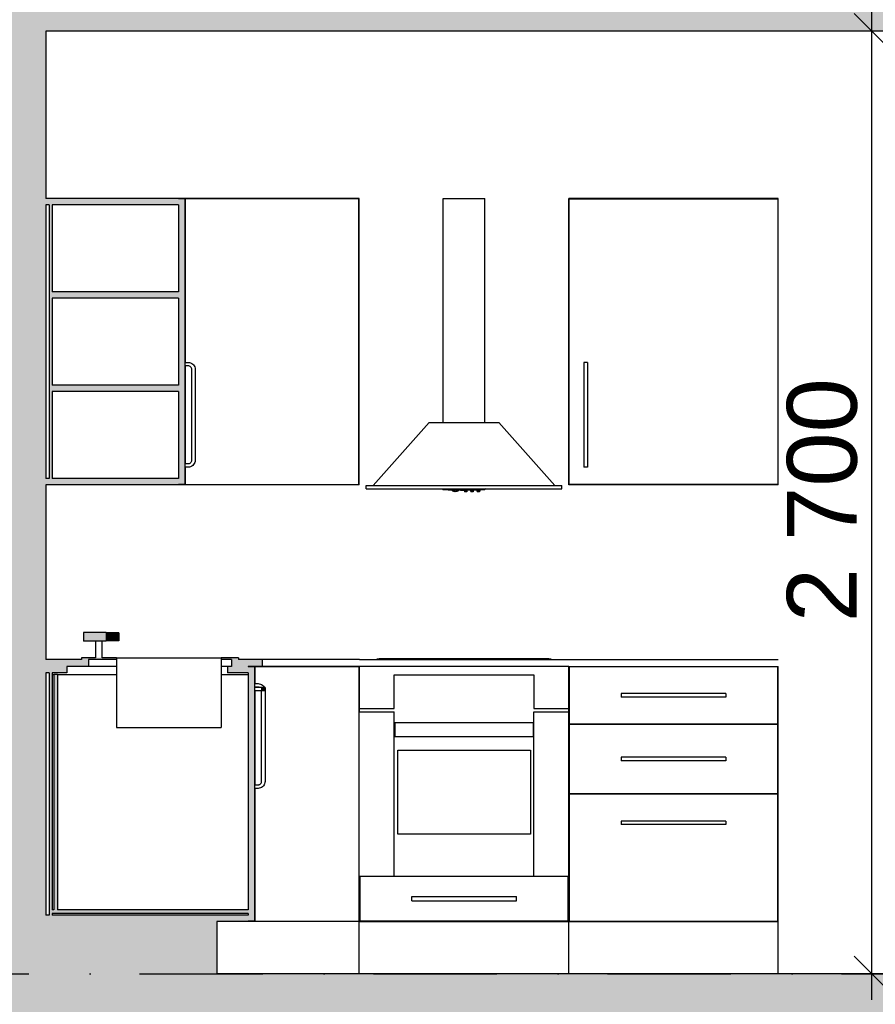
# Model space of a CAD drawing. Header units: millimetres. Extents: x 165469 to 174867448, y -6480348181 to 105421.
# Tile 12 of 20: x 174855729 to 174858180, y -6480306647 to -6480303827. Entities that reach past the tile are written whole.
import ezdxf

# ---------------------------------------------------------------- set-up
doc = ezdxf.new("R2010")
doc.units = ezdxf.units.MM
doc.header["$LTSCALE"] = 0.5
doc.header["$MEASUREMENT"] = 0
doc.linetypes.add('PLINE', pattern=[0])
doc.linetypes.add('Prikk & stiplet', pattern=[1340.555525, 705.555534, -352.777767, 0, -282.222223])
for name, color, linetype in [('24-- Innervegger (Skravur)(Nye konstruksjoner)', 7, 'Continuous'), ('24-- Innervegger(Nye konstruksjoner)', 7, 'Continuous'), ('251- Frittbærende dekker (Skravur)(Nye konstruksjoner)', 7, 'Continuous'), ('251- Frittbærende dekker(Nye konstruksjoner)', 7, 'Continuous'), ('273- Kjøkkeninnredning (Skravur)(Nye konstruksjoner)', 7, 'Continuous'), ('273- Kjøkkeninnredning(Nye konstruksjoner)', 7, 'Continuous'), ('842-M___1_100 Målsetting bygning(Nye konstruksjoner)', 7, 'Continuous')]:
    doc.layers.add(name, color=color, linetype=linetype)
doc.styles.add('GENERATED_STYLE_1', font='arial.ttf')
doc.dimstyles.new('GENERATED_STYLE__1', dxfattribs={"dimtxt": 200, "dimasz": 95, "dimexe": 0.18, "dimexo": 1000, "dimgap": 0, "dimtad": 1, "dimdec": 0, "dimzin": 0, "dimdsep": 46, "dimtxsty": 'GENERATED_STYLE_1', "dimblk": 'ARROWHEAD_6', "dimblk1": 'ARROWHEAD_6', "dimblk2": 'ARROWHEAD_6', "dimcen": 0.09, "dimclrd": 256, "dimclre": 256, "dimclrt": 256, "dimadec": 1, "dimazin": 0, "dimtfac": 1, "dimtdec": 4, "dimtmove": 0, "dimatfit": 3, "dimfxl": 1, "dimtolj": 1, "dimtzin": 0, "dimarcsym": 0})

# ---------------------------------------------------------------- blocks, each defined once
blk = doc.blocks.new('*D133', base_point=(168699949.2, -6480347859.4))
at = {"layer": '842-M___1_100 Målsetting bygning(Nye konstruksjoner)', "linetype": 'PLINE'}
for p, q in [((174858169.8, -6480303859.4), (174858169.8, -6480303784.4)), ((174858219.8, -6480303909.4), (174858119.8, -6480303809.4)), ((174858269.8, -6480303859.4), (174858076.1, -6480303859.4)), ((174858169.8, -6480306559.4), (174858169.8, -6480303859.4)), ((174858119.8, -6480306509.4), (174858219.8, -6480306609.4)), ((174858269.8, -6480306559.4), (174858076.1, -6480306559.4)), ((174858169.8, -6480306634.4), (174858169.8, -6480306559.4))]:
    blk.add_line(p, q, dxfattribs=at)
at = {"layer": '842-M___1_100 Målsetting bygning(Nye konstruksjoner)', "insert": (174858129.8, -6480305552.6), "char_height": 200, "attachment_point": 7, "rotation": 90, "style": 'GENERATED_STYLE_1'}
blk.add_mtext('\\A1;{\\pql;\\fArial|b0|i0|c0|p0;\\W1.000000;2\xa0700}', dxfattribs=at)
blk = doc.blocks.new('ARROWHEAD_6')
at = {"linetype": 'Continuous'}
for p, q in [((-0.5, -0.5), (0.5, 0.5)), ((0, 0), (-1, 0))]:
    blk.add_line(p, q, dxfattribs=at)
blk = doc.blocks.new('*D151', base_point=(168699949.2, -6480347859.4))
at = {"layer": '842-M___1_100 Målsetting bygning(Nye konstruksjoner)', "linetype": 'PLINE'}
for p, q in [((174863521.5, -6480299694.8), (174863521.5, -6480299619.8)), ((174863571.5, -6480299744.8), (174863471.5, -6480299644.8)), ((174863615.2, -6480299694.8), (174863421.5, -6480299694.8)), ((174863521.5, -6480310079.4), (174863521.5, -6480299694.8)), ((174863471.5, -6480310029.4), (174863571.5, -6480310129.4)), ((174863615.2, -6480310079.4), (174863421.5, -6480310079.4)), ((174863521.5, -6480310154.4), (174863521.5, -6480310079.4))]:
    blk.add_line(p, q, dxfattribs=at)
at = {"layer": '842-M___1_100 Målsetting bygning(Nye konstruksjoner)', "insert": (174863481.5, -6480305268.5), "char_height": 200, "attachment_point": 7, "rotation": 90, "style": 'GENERATED_STYLE_1'}
blk.add_mtext('\\A1;{\\pql;\\fArial|b0|i0|c0|p0;\\W1.000000;10390}', dxfattribs=at)

msp = doc.modelspace()

# ---------------------------------------------------------------- hatches: boundary and pattern name
at = {"layer": '24-- Innervegger (Skravur)(Nye konstruksjoner)', "linetype": 'Continuous'}
msp.add_hatch(color=256, dxfattribs=at).paths.add_polyline_path([(174855653.9, -6480303859.4), (174855653.9, -6480306559.4), (174855803.9, -6480306559.4), (174855803.9, -6480303859.4)])
at = {"layer": '251- Frittbærende dekker (Skravur)(Nye konstruksjoner)', "linetype": 'Continuous'}
for points in [[(174860478.5, -6480303794.4), (174850891.5, -6480303794.4), (174850891.5, -6480303859.4), (174860478.5, -6480303859.4)], [(174860526.5, -6480306559.4), (174850830.5, -6480306559.4), (174850830.5, -6480306859.4), (174860526.5, -6480306859.4)]]:
    msp.add_hatch(color=256, dxfattribs=at).paths.add_polyline_path(points)
at = {"layer": '273- Kjøkkeninnredning (Skravur)(Nye konstruksjoner)', "linetype": 'Continuous'}
for points in [[(174855803.9, -6480304357.4), (174856183.9, -6480304357.4), (174856183.9, -6480304339.4), (174855803.9, -6480304339.4)], [(174855812.9, -6480305141.4), (174855821.9, -6480305141.4), (174855821.9, -6480304357.4), (174855812.9, -6480304357.4)], [(174856183.9, -6480305158.4), (174856201.9, -6480305158.4), (174856201.9, -6480304340.4), (174856183.9, -6480304340.4)], [(174855821.9, -6480304606.7), (174855821.9, -6480304624.7), (174856183.9, -6480304624.7), (174856183.9, -6480304606.7)], [(174855821.9, -6480304874), (174855821.9, -6480304892), (174856183.9, -6480304892), (174856183.9, -6480304874)], [(174855803.9, -6480305141.4), (174855803.9, -6480305159.4), (174856183.9, -6480305159.4), (174856183.9, -6480305141.4)], [(174855911.8, -6480305606.4), (174855976.8, -6480305606.4), (174855976.8, -6480305582.4), (174855911.8, -6480305582.4)], [(174856012.8, -6480305606.3), (174856012.8, -6480305582.5), (174855977.8, -6480305582.5), (174855977.8, -6480305606.3)], [(174855905.8, -6480305659.4), (174856005.8, -6480305659.4), (174856005.8, -6480305654.4), (174855905.8, -6480305654.4)], [(174856355.8, -6480305659.4), (174856355.8, -6480305654.4), (174856305.8, -6480305654.4), (174856305.8, -6480305659.4)], [(174855803.9, -6480305679.4), (174855925.8, -6480305679.4), (174855925.8, -6480305659.4), (174855803.9, -6480305659.4)], [(174855803.9, -6480305697.4), (174855863.9, -6480305697.4), (174855863.9, -6480305679.4), (174855803.9, -6480305679.4)], [(174856383.9, -6480305697.4), (174856383.9, -6480305679.4), (174856323.9, -6480305679.4), (174856323.9, -6480305697.4)], [(174856335.8, -6480305659.4), (174856335.8, -6480305679.4), (174856423.9, -6480305679.4), (174856423.9, -6480305659.4)], [(174856383.9, -6480306408.4), (174856401.9, -6480306408.4), (174856401.9, -6480305680.4), (174856383.9, -6480305680.4)], [(174855812.9, -6480306391.4), (174855821.9, -6480306391.4), (174855821.9, -6480305697.4), (174855812.9, -6480305697.4)], [(174855836.9, -6480306376.4), (174855836.9, -6480305702.4), (174855826.9, -6480305702.4), (174855826.9, -6480306376.4)], [(174856421.9, -6480305739.4), (174856421.9, -6480305749.4), (174856431.9, -6480305749.4), (174856431.9, -6480305739.4)], [(174855803.9, -6480306409.4), (174856383.9, -6480306409.4), (174856383.9, -6480306391.4), (174855803.9, -6480306391.4)], [(174855821.9, -6480306386.4), (174856383.9, -6480306386.4), (174856383.9, -6480306376.4), (174855821.9, -6480306376.4)], [(174855803.9, -6480306559.4), (174856293.9, -6480306559.4), (174856293.9, -6480306409.4), (174855803.9, -6480306409.4)]]:
    msp.add_hatch(color=256, dxfattribs=at).paths.add_polyline_path(points)

# ---------------------------------------------------------------- linework, layer by layer
at = {"linetype": 'Prikk & stiplet'}
msp.add_line((174840653.6, -6480306559.4), (174865311.5, -6480306559.4), dxfattribs=at)
at = {"layer": '24-- Innervegger(Nye konstruksjoner)', "linetype": 'PLINE'}
for p, q in [((174855803.9, -6480303859.4), (174855803.9, -6480304339.4)), ((174855803.9, -6480304357.4), (174855803.9, -6480305141.4)), ((174855803.9, -6480305159.4), (174855803.9, -6480305659.4)), ((174855803.9, -6480305697.4), (174855803.9, -6480306391.4))]:
    msp.add_line(p, q, dxfattribs=at)
at = {"layer": '251- Frittbærende dekker(Nye konstruksjoner)', "linetype": 'PLINE'}
for p, q in [((174860465.5, -6480303859.4), (174855803.9, -6480303859.4)), ((174860465.5, -6480306559.4), (174856293.9, -6480306559.4))]:
    msp.add_line(p, q, dxfattribs=at)
at = {"layer": '273- Kjøkkeninnredning(Nye konstruksjoner)', "linetype": 'PLINE'}
for p, q in [((174856183.9, -6480304339.4), (174855803.9, -6480304339.4)), ((174855812.9, -6480304357.4), (174855803.9, -6480304357.4)), ((174855812.9, -6480304357.4), (174855812.9, -6480305141.4)), ((174855821.9, -6480304357.4), (174855821.9, -6480304606.7)), ((174856183.9, -6480304357.4), (174855821.9, -6480304357.4)), ((174856183.9, -6480304339.4), (174856183.9, -6480304340.4)), ((174856683.9, -6480304339.4), (174856183.9, -6480304339.4)), ((174856201.9, -6480304340.4), (174856183.9, -6480304340.4)), ((174856183.9, -6480304357.4), (174856183.9, -6480304606.7)), ((174856201.9, -6480304340.4), (174856201.9, -6480305158.4)), ((174856202.9, -6480304357.4), (174856201.9, -6480304357.4)), ((174856700.9, -6480304340.4), (174856202.9, -6480304340.4)), ((174856202.9, -6480304340.4), (174856202.9, -6480304808.4)), ((174856683.9, -6480304340.4), (174856683.9, -6480304339.4)), ((174856701.9, -6480304339.4), (174856683.9, -6480304339.4)), ((174856700.9, -6480305158.4), (174856700.9, -6480304340.4)), ((174856701.9, -6480305159.4), (174856701.9, -6480304339.4)), ((174856941.9, -6480304339.4), (174856945.5, -6480304339.4)), ((174856941.9, -6480304980.5), (174856941.9, -6480304339.4)), ((174856945.5, -6480304339.4), (174856955.9, -6480304339.4)), ((174856955.9, -6480304339.4), (174856971.9, -6480304339.4)), ((174856971.9, -6480304339.4), (174856991.4, -6480304339.4)), ((174856991.4, -6480304339.4), (174857012.3, -6480304339.4)), ((174857012.3, -6480304339.4), (174857031.9, -6480304339.4)), ((174857031.9, -6480304339.4), (174857047.8, -6480304339.4)), ((174857047.8, -6480304339.4), (174857058.2, -6480304339.4)), ((174857058.2, -6480304339.4), (174857061.9, -6480304339.4)), ((174857061.9, -6480304980.5), (174857061.9, -6480304339.4)), ((174857319.9, -6480304339.4), (174857301.9, -6480304339.4)), ((174857301.9, -6480305159.4), (174857301.9, -6480304339.4)), ((174857302.9, -6480305158.4), (174857302.9, -6480304340.4)), ((174857302.9, -6480304340.4), (174857900.9, -6480304340.4)), ((174857883.9, -6480304339.4), (174857319.9, -6480304339.4)), ((174857319.9, -6480304340.4), (174857319.9, -6480304339.4)), ((174857883.9, -6480304340.4), (174857883.9, -6480304339.4)), ((174857901.9, -6480304339.4), (174857883.9, -6480304339.4)), ((174857900.9, -6480304340.4), (174857900.9, -6480305158.4)), ((174857901.9, -6480305159.4), (174857901.9, -6480304339.4)), ((174856183.9, -6480304606.7), (174855821.9, -6480304606.7)), ((174855821.9, -6480304624.7), (174855821.9, -6480304874)), ((174856183.9, -6480304624.7), (174855821.9, -6480304624.7)), ((174856183.9, -6480304624.7), (174856183.9, -6480304874)), ((174856202.9, -6480304740.4), (174856201.9, -6480304740.4)), ((174856202.9, -6480304758.4), (174856201.9, -6480304758.4)), ((174856201.9, -6480304808.4), (174856211.9, -6480304808.4)), ((174856211.9, -6480304808.4), (174856215.4, -6480304808.7)), ((174856215.4, -6480304808.7), (174856218.7, -6480304809.6)), ((174856218.7, -6480304809.6), (174856221.9, -6480304811.1)), ((174856221.9, -6480304811.1), (174856224.8, -6480304813.1)), ((174857345.5, -6480304808.4), (174857345.5, -6480304808.7)), ((174857355.5, -6480304808.4), (174857345.5, -6480304808.4)), ((174857345.5, -6480304808.7), (174857345.5, -6480304809.6)), ((174857345.5, -6480304809.6), (174857345.5, -6480304811.1)), ((174857345.5, -6480304811.1), (174857345.5, -6480304813.1)), ((174857355.5, -6480304808.4), (174857355.5, -6480304808.7)), ((174857355.5, -6480304808.7), (174857355.5, -6480304809.6)), ((174857355.5, -6480304809.6), (174857355.5, -6480304811.1)), ((174857355.5, -6480304811.1), (174857355.5, -6480304813.1)), ((174856211.9, -6480304818.4), (174856201.9, -6480304818.4)), ((174856202.9, -6480304818.4), (174856202.9, -6480305098.4)), ((174856213.6, -6480304818.5), (174856211.9, -6480304818.4)), ((174856215.3, -6480304819), (174856213.6, -6480304818.5)), ((174856216.9, -6480304819.7), (174856215.3, -6480304819)), ((174856218.3, -6480304820.7), (174856216.9, -6480304819.7)), ((174856219.6, -6480304821.9), (174856218.3, -6480304820.7)), ((174856220.6, -6480304823.4), (174856219.6, -6480304821.9)), ((174856221.3, -6480304825), (174856220.6, -6480304823.4)), ((174856221.7, -6480304826.6), (174856221.3, -6480304825)), ((174856221.9, -6480304828.4), (174856221.7, -6480304826.6)), ((174856221.9, -6480305088.4), (174856221.9, -6480304828.4)), ((174856224.8, -6480304813.1), (174856227.2, -6480304815.5)), ((174856227.2, -6480304815.5), (174856229.2, -6480304818.4)), ((174856229.2, -6480304818.4), (174856230.7, -6480304821.5)), ((174856230.7, -6480304821.5), (174856231.6, -6480304824.9)), ((174856231.6, -6480304824.9), (174856231.9, -6480304828.4)), ((174856231.9, -6480304828.4), (174856231.9, -6480305088.4)), ((174857345.5, -6480304813.1), (174857345.5, -6480304815.5)), ((174857345.5, -6480304815.5), (174857345.5, -6480304818.4)), ((174857345.5, -6480304818.4), (174857345.5, -6480304821.5)), ((174857345.5, -6480304821.5), (174857345.5, -6480304824.9)), ((174857345.5, -6480304824.9), (174857345.5, -6480304828.4)), ((174857345.5, -6480304828.4), (174857345.5, -6480305088.4)), ((174857355.5, -6480304813.1), (174857355.5, -6480304815.5)), ((174857355.5, -6480304815.5), (174857355.5, -6480304818.4)), ((174857355.5, -6480304818.4), (174857355.5, -6480304821.5)), ((174857355.5, -6480304821.5), (174857355.5, -6480304824.9)), ((174857355.5, -6480304824.9), (174857355.5, -6480304828.4)), ((174857355.5, -6480304828.4), (174857355.5, -6480305088.4)), ((174856183.9, -6480304874), (174855821.9, -6480304874)), ((174855821.9, -6480304892), (174855821.9, -6480305141.4)), ((174856183.9, -6480304892), (174855821.9, -6480304892)), ((174856183.9, -6480304892), (174856183.9, -6480305141.4)), ((174856741.9, -6480305160.5), (174856901.9, -6480304980.5)), ((174856901.9, -6480304980.5), (174857101.9, -6480304980.5)), ((174857261.9, -6480305160.5), (174857101.9, -6480304980.5)), ((174856219.6, -6480305094.8), (174856220.6, -6480305093.4)), ((174856220.6, -6480305093.4), (174856221.3, -6480305091.8)), ((174856221.3, -6480305091.8), (174856221.7, -6480305090.1)), ((174856221.7, -6480305090.1), (174856221.9, -6480305088.4)), ((174856231.6, -6480305091.8), (174856230.7, -6480305095.2)), ((174856231.9, -6480305088.4), (174856231.6, -6480305091.8)), ((174857345.5, -6480305088.4), (174857345.5, -6480305091.8)), ((174857345.5, -6480305091.8), (174857345.5, -6480305095.2)), ((174857355.5, -6480305088.4), (174857355.5, -6480305091.8)), ((174857355.5, -6480305091.8), (174857355.5, -6480305095.2)), ((174856201.9, -6480305098.4), (174856211.9, -6480305098.4)), ((174856211.9, -6480305108.4), (174856201.9, -6480305108.4)), ((174856202.9, -6480305108.4), (174856202.9, -6480305158.4)), ((174856211.9, -6480305098.4), (174856213.6, -6480305098.2)), ((174856215.4, -6480305108.1), (174856211.9, -6480305108.4)), ((174856213.6, -6480305098.2), (174856215.3, -6480305097.8)), ((174856215.3, -6480305097.8), (174856216.9, -6480305097)), ((174856218.7, -6480305107.2), (174856215.4, -6480305108.1)), ((174856216.9, -6480305097), (174856218.3, -6480305096)), ((174856218.3, -6480305096), (174856219.6, -6480305094.8)), ((174856221.9, -6480305105.7), (174856218.7, -6480305107.2)), ((174856224.8, -6480305103.7), (174856221.9, -6480305105.7)), ((174856227.2, -6480305101.2), (174856224.8, -6480305103.7)), ((174856229.2, -6480305098.4), (174856227.2, -6480305101.2)), ((174856230.7, -6480305095.2), (174856229.2, -6480305098.4)), ((174857345.5, -6480305095.2), (174857345.5, -6480305098.4)), ((174857345.5, -6480305098.4), (174857345.5, -6480305101.2)), ((174857345.5, -6480305101.2), (174857345.5, -6480305103.7)), ((174857345.5, -6480305103.7), (174857345.5, -6480305105.7)), ((174857345.5, -6480305105.7), (174857345.5, -6480305107.2)), ((174857345.5, -6480305107.2), (174857345.5, -6480305108.1)), ((174857345.5, -6480305108.1), (174857345.5, -6480305108.4)), ((174857355.5, -6480305108.4), (174857345.5, -6480305108.4)), ((174857355.5, -6480305095.2), (174857355.5, -6480305098.4)), ((174857355.5, -6480305098.4), (174857355.5, -6480305101.2)), ((174857355.5, -6480305101.2), (174857355.5, -6480305103.7)), ((174857355.5, -6480305103.7), (174857355.5, -6480305105.7)), ((174857355.5, -6480305105.7), (174857355.5, -6480305107.2)), ((174857355.5, -6480305107.2), (174857355.5, -6480305108.1)), ((174857355.5, -6480305108.1), (174857355.5, -6480305108.4)), ((174855812.9, -6480305141.4), (174855803.9, -6480305141.4)), ((174856183.9, -6480305141.4), (174855821.9, -6480305141.4)), ((174856202.9, -6480305141.4), (174856201.9, -6480305141.4)), ((174856183.9, -6480305159.4), (174855803.9, -6480305159.4)), ((174856183.9, -6480305158.4), (174856183.9, -6480305159.4)), ((174856201.9, -6480305158.4), (174856183.9, -6480305158.4)), ((174856683.9, -6480305159.4), (174856183.9, -6480305159.4)), ((174856202.9, -6480305158.4), (174856700.9, -6480305158.4)), ((174856683.9, -6480305159.4), (174856683.9, -6480305158.4)), ((174856701.9, -6480305159.4), (174856683.9, -6480305159.4)), ((174856721.9, -6480305160.5), (174857281.9, -6480305160.5)), ((174856721.9, -6480305170.5), (174856721.9, -6480305160.5)), ((174856721.9, -6480305170.5), (174857281.9, -6480305170.5)), ((174856939.6, -6480305170.5), (174856942.1, -6480305172.3)), ((174856942.1, -6480305172.3), (174856945.7, -6480305172.9)), ((174856945.7, -6480305172.9), (174856956, -6480305173.4)), ((174856956, -6480305173.4), (174856972, -6480305173.7)), ((174856966.2, -6480305173.6), (174856969, -6480305176.4)), ((174856969, -6480305176.4), (174856971.7, -6480305176.8)), ((174856971.7, -6480305176.8), (174856974.7, -6480305176.8)), ((174856972, -6480305173.7), (174856991.5, -6480305173.9)), ((174856973.1, -6480305173.7), (174856974.9, -6480305177.2)), ((174856974.9, -6480305177.2), (174856976.9, -6480305179.2)), ((174856976.9, -6480305179.2), (174856978.9, -6480305177.2)), ((174856978.9, -6480305177.2), (174856980.6, -6480305173.8)), ((174856979, -6480305176.8), (174856982, -6480305176.8)), ((174856982, -6480305176.8), (174856984.7, -6480305176.4)), ((174856987.3, -6480305173.9), (174856984.7, -6480305176.4)), ((174856991.5, -6480305173.9), (174857012.2, -6480305173.9)), ((174857001.9, -6480305173.9), (174857001.9, -6480305175.3)), ((174857001.9, -6480305175.3), (174857002.3, -6480305175.4)), ((174857002.3, -6480305175.4), (174857003.4, -6480305175.4)), ((174857003.4, -6480305175.4), (174857010.4, -6480305175.4)), ((174857003.4, -6480305175.4), (174857003.4, -6480305176.6)), ((174857003.4, -6480305176.6), (174857003.4, -6480305176.9)), ((174857003.4, -6480305176.9), (174857003.4, -6480305177)), ((174857003.4, -6480305177), (174857003.4, -6480305179.1)), ((174857010.4, -6480305177), (174857003.4, -6480305177)), ((174857010.4, -6480305175.4), (174857011.4, -6480305175.4)), ((174857010.4, -6480305175.4), (174857010.4, -6480305176.6)), ((174857010.4, -6480305176.6), (174857010.4, -6480305176.9)), ((174857010.4, -6480305176.9), (174857010.4, -6480305177)), ((174857010.4, -6480305177), (174857010.4, -6480305179.1)), ((174857011.4, -6480305175.4), (174857011.9, -6480305175.3)), ((174857011.9, -6480305173.9), (174857011.9, -6480305175.3)), ((174857012.2, -6480305173.9), (174857031.8, -6480305173.7)), ((174857019.9, -6480305173.8), (174857019.9, -6480305175.3)), ((174857019.9, -6480305175.3), (174857020.3, -6480305175.4)), ((174857020.3, -6480305175.4), (174857021.4, -6480305175.4)), ((174857021.4, -6480305175.4), (174857028.4, -6480305175.4)), ((174857021.4, -6480305175.4), (174857021.4, -6480305176.6)), ((174857021.4, -6480305176.6), (174857021.4, -6480305176.9)), ((174857021.4, -6480305176.9), (174857021.4, -6480305177)), ((174857021.4, -6480305177), (174857021.4, -6480305179.1)), ((174857028.4, -6480305177), (174857021.4, -6480305177)), ((174857028.4, -6480305175.4), (174857029.4, -6480305175.4)), ((174857028.4, -6480305175.4), (174857028.4, -6480305176.6)), ((174857028.4, -6480305176.6), (174857028.4, -6480305176.9)), ((174857028.4, -6480305176.9), (174857028.4, -6480305177)), ((174857028.4, -6480305177), (174857028.4, -6480305179.1)), ((174857029.4, -6480305175.4), (174857029.9, -6480305175.3)), ((174857029.9, -6480305173.7), (174857029.9, -6480305175.3)), ((174857031.8, -6480305173.7), (174857047.7, -6480305173.4)), ((174857037.9, -6480305173.6), (174857037.9, -6480305175.3)), ((174857037.9, -6480305175.3), (174857038.3, -6480305175.4)), ((174857038.3, -6480305175.4), (174857039.4, -6480305175.4)), ((174857039.4, -6480305175.4), (174857046.4, -6480305175.4)), ((174857039.4, -6480305175.4), (174857039.4, -6480305176.6)), ((174857039.4, -6480305176.6), (174857039.4, -6480305176.9)), ((174857039.4, -6480305176.9), (174857039.4, -6480305177)), ((174857039.4, -6480305177), (174857039.4, -6480305179.1)), ((174857046.4, -6480305177), (174857039.4, -6480305177)), ((174857046.4, -6480305175.4), (174857047.4, -6480305175.4)), ((174857046.4, -6480305175.4), (174857046.4, -6480305176.6)), ((174857046.4, -6480305176.6), (174857046.4, -6480305176.9)), ((174857046.4, -6480305176.9), (174857046.4, -6480305177)), ((174857046.4, -6480305177), (174857046.4, -6480305179.1)), ((174857047.4, -6480305175.4), (174857047.9, -6480305175.3)), ((174857047.7, -6480305173.4), (174857058, -6480305172.9)), ((174857047.9, -6480305173.4), (174857047.9, -6480305175.3)), ((174857058, -6480305172.9), (174857061.7, -6480305172.3)), ((174857064.1, -6480305170.5), (174857061.7, -6480305172.3)), ((174857281.9, -6480305170.5), (174857281.9, -6480305160.5)), ((174857319.9, -6480305159.4), (174857301.9, -6480305159.4)), ((174857900.9, -6480305158.4), (174857302.9, -6480305158.4)), ((174857319.9, -6480305159.4), (174857319.9, -6480305158.4)), ((174857883.9, -6480305159.4), (174857319.9, -6480305159.4)), ((174857883.9, -6480305159.4), (174857883.9, -6480305158.4)), ((174857901.9, -6480305159.4), (174857883.9, -6480305159.4)), ((174857003.4, -6480305179.1), (174857003.4, -6480305179.4)), ((174857003.4, -6480305179.4), (174857003.4, -6480305179.4)), ((174857010.4, -6480305179.4), (174857003.4, -6480305179.4)), ((174857010.4, -6480305179.1), (174857010.4, -6480305179.4)), ((174857021.4, -6480305179.1), (174857021.4, -6480305179.4)), ((174857021.4, -6480305179.4), (174857021.4, -6480305179.4)), ((174857028.4, -6480305179.4), (174857021.4, -6480305179.4)), ((174857028.4, -6480305179.1), (174857028.4, -6480305179.4)), ((174857039.4, -6480305179.1), (174857039.4, -6480305179.4)), ((174857046.4, -6480305179.4), (174857039.4, -6480305179.4)), ((174857046.4, -6480305179.1), (174857046.4, -6480305179.4)), ((174855911.8, -6480305582.4), (174855911.8, -6480305606.4)), ((174855976.8, -6480305582.4), (174855911.8, -6480305582.4)), ((174855976.8, -6480305582.4), (174855976.8, -6480305606.4)), ((174855977.8, -6480305582.5), (174855977.8, -6480305606.3)), ((174856012.8, -6480305582.5), (174855977.8, -6480305582.5)), ((174856012.8, -6480305582.5), (174856012.8, -6480305606.3)), ((174855976.8, -6480305606.4), (174855911.8, -6480305606.4)), ((174855946.5, -6480305606.4), (174855946.5, -6480305654.4)), ((174855965.1, -6480305654.4), (174855965.1, -6480305606.4)), ((174856012.8, -6480305606.3), (174855977.8, -6480305606.3)), ((174855905.8, -6480305654.4), (174855905.8, -6480305659.4)), ((174855946.5, -6480305654.4), (174855905.8, -6480305654.4)), ((174856005.8, -6480305654.4), (174855965.1, -6480305654.4)), ((174856005.8, -6480305654.4), (174856006.1, -6480305654.4)), ((174856006.1, -6480305654.4), (174856007, -6480305654.4)), ((174856007, -6480305654.4), (174856008.5, -6480305654.4)), ((174856008.5, -6480305654.4), (174856010.5, -6480305654.4)), ((174856010.5, -6480305654.4), (174856013, -6480305654.4)), ((174856013, -6480305654.4), (174856015.8, -6480305654.4)), ((174856015.8, -6480305654.4), (174856019, -6480305654.4)), ((174856019, -6480305654.4), (174856022.4, -6480305654.4)), ((174856022.4, -6480305654.4), (174856025.8, -6480305654.4)), ((174856025.8, -6480305654.4), (174856285.8, -6480305654.4)), ((174856285.8, -6480305654.4), (174856289.3, -6480305654.4)), ((174856289.3, -6480305654.4), (174856292.7, -6480305654.4)), ((174856292.7, -6480305654.4), (174856295.8, -6480305654.4)), ((174856295.8, -6480305654.4), (174856298.7, -6480305654.4)), ((174856298.7, -6480305654.4), (174856301.2, -6480305654.4)), ((174856301.2, -6480305654.4), (174856303.2, -6480305654.4)), ((174856303.2, -6480305654.4), (174856304.6, -6480305654.4)), ((174856304.6, -6480305654.4), (174856305.5, -6480305654.4)), ((174856305.5, -6480305654.4), (174856305.8, -6480305654.4)), ((174856355.8, -6480305654.4), (174856305.8, -6480305654.4)), ((174856355.8, -6480305654.4), (174856355.8, -6480305659.4)), ((174856758.7, -6480305657.4), (174856751.9, -6480305658.6)), ((174857245.1, -6480305657.4), (174856758.7, -6480305657.4)), ((174856787.9, -6480305656.4), (174856801.9, -6480305656.4)), ((174856787.9, -6480305657.4), (174856787.9, -6480305656.4)), ((174856801.9, -6480305656.4), (174856840.4, -6480305656.4)), ((174856801.9, -6480305657.4), (174856801.9, -6480305656.4)), ((174856840.4, -6480305656.4), (174856892.9, -6480305656.4)), ((174856840.4, -6480305657.4), (174856840.4, -6480305656.4)), ((174856892.9, -6480305656.4), (174856945.4, -6480305656.4)), ((174856892.9, -6480305657.4), (174856892.9, -6480305656.4)), ((174856945.4, -6480305656.4), (174856983.8, -6480305656.4)), ((174856945.4, -6480305657.4), (174856945.4, -6480305656.4)), ((174856983.8, -6480305656.4), (174856997.9, -6480305656.4)), ((174856983.8, -6480305657.4), (174856983.8, -6480305656.4)), ((174856997.9, -6480305657.4), (174856997.9, -6480305656.4)), ((174857036.9, -6480305656.4), (174857048.9, -6480305656.4)), ((174857036.9, -6480305657.4), (174857036.9, -6480305656.4)), ((174857048.9, -6480305656.4), (174857071.9, -6480305656.4)), ((174857048.9, -6480305657.4), (174857048.9, -6480305656.4)), ((174857071.9, -6480305656.4), (174857081.6, -6480305656.4)), ((174857071.9, -6480305657.4), (174857071.9, -6480305656.4)), ((174857081.6, -6480305656.4), (174857108.1, -6480305656.4)), ((174857081.6, -6480305657.4), (174857081.6, -6480305656.4)), ((174857108.1, -6480305656.4), (174857144.4, -6480305656.4)), ((174857108.1, -6480305657.4), (174857108.1, -6480305656.4)), ((174857144.4, -6480305656.4), (174857180.6, -6480305656.4)), ((174857144.4, -6480305657.4), (174857144.4, -6480305656.4)), ((174857180.6, -6480305656.4), (174857207.1, -6480305656.4)), ((174857180.6, -6480305657.4), (174857180.6, -6480305656.4)), ((174857207.1, -6480305656.4), (174857216.9, -6480305656.4)), ((174857207.1, -6480305657.4), (174857207.1, -6480305656.4)), ((174857216.9, -6480305657.4), (174857216.9, -6480305656.4)), ((174857251.9, -6480305658.6), (174857245.1, -6480305657.4)), ((174855905.8, -6480305659.4), (174855803.9, -6480305659.4)), ((174855863.9, -6480305679.4), (174855863.9, -6480305697.4)), ((174855925.8, -6480305679.4), (174855863.9, -6480305679.4)), ((174855925.8, -6480305659.4), (174855925.8, -6480305679.4)), ((174856005.8, -6480305659.4), (174855925.8, -6480305659.4)), ((174855926.1, -6480305679.4), (174855925.8, -6480305679.4)), ((174855927, -6480305679.4), (174855926.1, -6480305679.4)), ((174855928.5, -6480305679.4), (174855927, -6480305679.4)), ((174855930.5, -6480305679.4), (174855928.5, -6480305679.4)), ((174855933, -6480305679.4), (174855930.5, -6480305679.4)), ((174855935.8, -6480305679.4), (174855933, -6480305679.4)), ((174855939, -6480305679.4), (174855935.8, -6480305679.4)), ((174855942.4, -6480305679.4), (174855939, -6480305679.4)), ((174855945.8, -6480305679.4), (174855942.4, -6480305679.4)), ((174856005.8, -6480305679.4), (174855945.8, -6480305679.4)), ((174856335.8, -6480305659.4), (174856305.8, -6480305659.4)), ((174856315.8, -6480305679.4), (174856305.8, -6480305679.4)), ((174856319.3, -6480305679.4), (174856315.8, -6480305679.4)), ((174856322.7, -6480305679.4), (174856319.3, -6480305679.4)), ((174856323.9, -6480305679.4), (174856322.7, -6480305679.4)), ((174856323.9, -6480305679.4), (174856323.9, -6480305697.4)), ((174856335.8, -6480305679.4), (174856323.9, -6480305679.4)), ((174856335.8, -6480305659.4), (174856335.8, -6480305679.4)), ((174856423.9, -6480305659.4), (174856355.8, -6480305659.4)), ((174856383.9, -6480305679.4), (174856383.9, -6480305680.4)), ((174856423.9, -6480305679.4), (174856383.9, -6480305679.4)), ((174856401.9, -6480305680.4), (174856383.9, -6480305680.4)), ((174856401.9, -6480305680.4), (174856401.9, -6480306408.4)), ((174856701.1, -6480305680.4), (174856402.9, -6480305680.4)), ((174856402.9, -6480305680.4), (174856402.9, -6480305728.4)), ((174856702.1, -6480305659.4), (174856423.9, -6480305659.4)), ((174856423.9, -6480305659.4), (174856423.9, -6480305679.4)), ((174856702.1, -6480305679.4), (174856423.9, -6480305679.4)), ((174856684.1, -6480305679.4), (174856684.1, -6480305680.4)), ((174856701.1, -6480306408.4), (174856701.1, -6480305680.4)), ((174856701.9, -6480305679.4), (174856701.9, -6480305799.4)), ((174856702.1, -6480305659.4), (174857301.9, -6480305659.4)), ((174857301.9, -6480305679.4), (174856702.1, -6480305679.4)), ((174856751.9, -6480305659.4), (174856751.9, -6480305658.6)), ((174857251.9, -6480305658.6), (174856751.9, -6480305658.6)), ((174857251.9, -6480305659.4), (174857251.9, -6480305658.6)), ((174857301.9, -6480305659.4), (174857901.9, -6480305659.4)), ((174857301.9, -6480305679.4), (174857901.9, -6480305679.4)), ((174857301.9, -6480305799.4), (174857301.9, -6480305679.4)), ((174857900.9, -6480305680.4), (174857302.9, -6480305680.4)), ((174857302.9, -6480305680.4), (174857302.9, -6480305843.4)), ((174857319.9, -6480305679.4), (174857319.9, -6480305680.4)), ((174857883.9, -6480305679.4), (174857883.9, -6480305680.4)), ((174857900.9, -6480305843.4), (174857900.9, -6480305680.4)), ((174857901.9, -6480306409.4), (174857901.9, -6480305679.4)), ((174855812.9, -6480305697.4), (174855803.9, -6480305697.4)), ((174855812.9, -6480305697.4), (174855812.9, -6480306391.4)), ((174855821.9, -6480305697.4), (174855821.9, -6480306376.4)), ((174855863.9, -6480305697.4), (174855821.9, -6480305697.4)), ((174855821.9, -6480305702.4), (174855826.9, -6480305702.4)), ((174855826.9, -6480305702.4), (174855826.9, -6480306376.4)), ((174855836.9, -6480305702.4), (174855826.9, -6480305702.4)), ((174855836.9, -6480305702.4), (174856005.8, -6480305702.4)), ((174855836.9, -6480305702.4), (174855836.9, -6480306376.4)), ((174856305.8, -6480305702.4), (174856383.9, -6480305702.4)), ((174856383.9, -6480305697.4), (174856323.9, -6480305697.4)), ((174856383.9, -6480305697.4), (174856383.9, -6480306376.4)), ((174856402.9, -6480305697.4), (174856401.9, -6480305697.4)), ((174856801.9, -6480305799.4), (174856801.9, -6480305703.4)), ((174856801.9, -6480305703.4), (174857201.9, -6480305703.4)), ((174857201.9, -6480305703.4), (174857201.9, -6480305799.4)), ((174856401.9, -6480305728.4), (174856411.9, -6480305728.4)), ((174856411.9, -6480305738.4), (174856401.9, -6480305738.4)), ((174856411.9, -6480305739.4), (174856401.9, -6480305739.4)), ((174856402.9, -6480305738.4), (174856402.9, -6480305739.4)), ((174856411.9, -6480305728.4), (174856415.4, -6480305728.7)), ((174856413.6, -6480305738.5), (174856411.9, -6480305738.4)), ((174856413.6, -6480305739.4), (174856411.9, -6480305739.4)), ((174856415.3, -6480305739), (174856413.6, -6480305738.5)), ((174856415.3, -6480305739.4), (174856413.6, -6480305739.4)), ((174856416.2, -6480305739.4), (174856415.3, -6480305739)), ((174856416.9, -6480305739.4), (174856415.3, -6480305739.4)), ((174856415.4, -6480305728.7), (174856418.7, -6480305729.6)), ((174856418.3, -6480305739.4), (174856416.9, -6480305739.4)), ((174856419.6, -6480305739.4), (174856418.3, -6480305739.4)), ((174856418.7, -6480305729.6), (174856421.9, -6480305731.1)), ((174856420.6, -6480305739.4), (174856419.6, -6480305739.4)), ((174856421.3, -6480305739.4), (174856420.6, -6480305739.4)), ((174856421.7, -6480305739.4), (174856421.3, -6480305739.4)), ((174856421.9, -6480305739.4), (174856421.7, -6480305739.4)), ((174856421.9, -6480305731.1), (174856424.8, -6480305733.1)), ((174856421.9, -6480305739.4), (174856421.9, -6480305749.4)), ((174856431.9, -6480305739.4), (174856421.9, -6480305739.4)), ((174856424.8, -6480305733.1), (174856427.2, -6480305735.5)), ((174856427.2, -6480305735.5), (174856429.2, -6480305738.4)), ((174856429.2, -6480305738.4), (174856429.7, -6480305739.4)), ((174856431.9, -6480305739.4), (174856431.9, -6480305749.4)), ((174856411.9, -6480305749.4), (174856401.9, -6480305749.4)), ((174856402.9, -6480305749.4), (174856402.9, -6480306018.4)), ((174856413.6, -6480305749.4), (174856411.9, -6480305749.4)), ((174856415.3, -6480305749.4), (174856413.6, -6480305749.4)), ((174856416.9, -6480305749.4), (174856415.3, -6480305749.4)), ((174856418.3, -6480305749.4), (174856416.9, -6480305749.4)), ((174856419.6, -6480305749.4), (174856418.3, -6480305749.4)), ((174856420.6, -6480305749.4), (174856419.6, -6480305749.4)), ((174856421.3, -6480305749.4), (174856420.6, -6480305749.4)), ((174856421.7, -6480305749.4), (174856421.3, -6480305749.4)), ((174856421.9, -6480305749.4), (174856421.7, -6480305749.4)), ((174856421.9, -6480306008.4), (174856421.9, -6480305749.4)), ((174856431.9, -6480305749.4), (174856421.9, -6480305749.4)), ((174856431.9, -6480305749.4), (174856431.9, -6480306008.4)), ((174857452.2, -6480305756.9), (174857451.9, -6480305756.9)), ((174857451.9, -6480305756.9), (174857451.9, -6480305766.9)), ((174857452.2, -6480305766.9), (174857451.9, -6480305766.9)), ((174857453.1, -6480305756.9), (174857452.2, -6480305756.9)), ((174857453.1, -6480305766.9), (174857452.2, -6480305766.9)), ((174857454.5, -6480305756.9), (174857453.1, -6480305756.9)), ((174857454.5, -6480305766.9), (174857453.1, -6480305766.9)), ((174857456.5, -6480305756.9), (174857454.5, -6480305756.9)), ((174857456.5, -6480305766.9), (174857454.5, -6480305766.9)), ((174857459, -6480305756.9), (174857456.5, -6480305756.9)), ((174857459, -6480305766.9), (174857456.5, -6480305766.9)), ((174857461.9, -6480305756.9), (174857459, -6480305756.9)), ((174857461.9, -6480305766.9), (174857459, -6480305766.9)), ((174857465, -6480305756.9), (174857461.9, -6480305756.9)), ((174857465, -6480305766.9), (174857461.9, -6480305766.9)), ((174857468.4, -6480305756.9), (174857465, -6480305756.9)), ((174857468.4, -6480305766.9), (174857465, -6480305766.9)), ((174857471.9, -6480305756.9), (174857468.4, -6480305756.9)), ((174857471.9, -6480305766.9), (174857468.4, -6480305766.9)), ((174857731.9, -6480305756.9), (174857471.9, -6480305756.9)), ((174857731.9, -6480305766.9), (174857471.9, -6480305766.9)), ((174857735.3, -6480305756.9), (174857731.9, -6480305756.9)), ((174857735.3, -6480305766.9), (174857731.9, -6480305766.9)), ((174857738.7, -6480305756.9), (174857735.3, -6480305756.9)), ((174857738.7, -6480305766.9), (174857735.3, -6480305766.9)), ((174857741.9, -6480305756.9), (174857738.7, -6480305756.9)), ((174857741.9, -6480305766.9), (174857738.7, -6480305766.9)), ((174857744.7, -6480305756.9), (174857741.9, -6480305756.9)), ((174857744.7, -6480305766.9), (174857741.9, -6480305766.9)), ((174857747.2, -6480305756.9), (174857744.7, -6480305756.9)), ((174857747.2, -6480305766.9), (174857744.7, -6480305766.9)), ((174857749.2, -6480305756.9), (174857747.2, -6480305756.9)), ((174857749.2, -6480305766.9), (174857747.2, -6480305766.9)), ((174857750.6, -6480305756.9), (174857749.2, -6480305756.9)), ((174857750.6, -6480305766.9), (174857749.2, -6480305766.9)), ((174857751.6, -6480305756.9), (174857750.6, -6480305756.9)), ((174857751.6, -6480305766.9), (174857750.6, -6480305766.9)), ((174857751.9, -6480305756.9), (174857751.6, -6480305756.9)), ((174857751.9, -6480305766.9), (174857751.6, -6480305766.9)), ((174857751.9, -6480305756.9), (174857751.9, -6480305766.9)), ((174856701.9, -6480305799.4), (174856701.9, -6480305809.4)), ((174856701.9, -6480305799.4), (174856801.9, -6480305799.4)), ((174856701.9, -6480305809.4), (174856801.9, -6480305809.4)), ((174856701.9, -6480306279.4), (174856701.9, -6480305809.4)), ((174856801.9, -6480306279.4), (174856801.9, -6480305809.4)), ((174857201.9, -6480305799.4), (174857301.9, -6480305799.4)), ((174857201.9, -6480305809.4), (174857301.9, -6480305809.4)), ((174857201.9, -6480306279.4), (174857201.9, -6480305809.4)), ((174857301.9, -6480305809.4), (174857301.9, -6480305799.4)), ((174857301.9, -6480306279.4), (174857301.9, -6480305809.4)), ((174856005.8, -6480305854.4), (174856305.8, -6480305854.4)), ((174856803.2, -6480305839.4), (174856862.9, -6480305839.4)), ((174856803.2, -6480305839.4), (174856803.2, -6480305879.4)), ((174856862.9, -6480305839.4), (174856932.1, -6480305839.4)), ((174856932.1, -6480305839.4), (174857001.9, -6480305839.4)), ((174857001.9, -6480305839.4), (174857071.6, -6480305839.4)), ((174857071.6, -6480305839.4), (174857140.8, -6480305839.4)), ((174857140.8, -6480305839.4), (174857200.5, -6480305839.4)), ((174857200.5, -6480305879.4), (174857200.5, -6480305839.4)), ((174857302.9, -6480305843.4), (174857900.9, -6480305843.4)), ((174857900.9, -6480305845.4), (174857302.9, -6480305845.4)), ((174857302.9, -6480305845.4), (174857302.9, -6480306043.4)), ((174857319.9, -6480305845.4), (174857319.9, -6480305843.4)), ((174857883.9, -6480305845.4), (174857883.9, -6480305843.4)), ((174857900.9, -6480306043.4), (174857900.9, -6480305845.4)), ((174856803.2, -6480305879.4), (174856862.9, -6480305879.4)), ((174856862.9, -6480305879.4), (174856932.1, -6480305879.4)), ((174856932.1, -6480305879.4), (174857001.9, -6480305879.4)), ((174857001.9, -6480305879.4), (174857071.6, -6480305879.4)), ((174857071.6, -6480305879.4), (174857140.8, -6480305879.4)), ((174857140.8, -6480305879.4), (174857200.5, -6480305879.4)), ((174856811.9, -6480306159.4), (174856811.9, -6480305919.4)), ((174856811.9, -6480305919.4), (174857191.9, -6480305919.4)), ((174857191.9, -6480305919.4), (174857191.9, -6480306159.4)), ((174857452.2, -6480305939.4), (174857451.9, -6480305939.4)), ((174857451.9, -6480305939.4), (174857451.9, -6480305949.4)), ((174857453.1, -6480305939.4), (174857452.2, -6480305939.4)), ((174857454.5, -6480305939.4), (174857453.1, -6480305939.4)), ((174857456.5, -6480305939.4), (174857454.5, -6480305939.4)), ((174857459, -6480305939.4), (174857456.5, -6480305939.4)), ((174857461.9, -6480305939.4), (174857459, -6480305939.4)), ((174857465, -6480305939.4), (174857461.9, -6480305939.4)), ((174857468.4, -6480305939.4), (174857465, -6480305939.4)), ((174857471.9, -6480305939.4), (174857468.4, -6480305939.4)), ((174857731.9, -6480305939.4), (174857471.9, -6480305939.4)), ((174857735.3, -6480305939.4), (174857731.9, -6480305939.4)), ((174857738.7, -6480305939.4), (174857735.3, -6480305939.4)), ((174857741.9, -6480305939.4), (174857738.7, -6480305939.4)), ((174857744.7, -6480305939.4), (174857741.9, -6480305939.4)), ((174857747.2, -6480305939.4), (174857744.7, -6480305939.4)), ((174857749.2, -6480305939.4), (174857747.2, -6480305939.4)), ((174857750.6, -6480305939.4), (174857749.2, -6480305939.4)), ((174857751.6, -6480305939.4), (174857750.6, -6480305939.4)), ((174857751.9, -6480305939.4), (174857751.6, -6480305939.4)), ((174857751.9, -6480305939.4), (174857751.9, -6480305949.4)), ((174857452.2, -6480305949.4), (174857451.9, -6480305949.4)), ((174857453.1, -6480305949.4), (174857452.2, -6480305949.4)), ((174857454.5, -6480305949.4), (174857453.1, -6480305949.4)), ((174857456.5, -6480305949.4), (174857454.5, -6480305949.4)), ((174857459, -6480305949.4), (174857456.5, -6480305949.4)), ((174857461.9, -6480305949.4), (174857459, -6480305949.4)), ((174857465, -6480305949.4), (174857461.9, -6480305949.4)), ((174857468.4, -6480305949.4), (174857465, -6480305949.4)), ((174857471.9, -6480305949.4), (174857468.4, -6480305949.4)), ((174857731.9, -6480305949.4), (174857471.9, -6480305949.4)), ((174857735.3, -6480305949.4), (174857731.9, -6480305949.4)), ((174857738.7, -6480305949.4), (174857735.3, -6480305949.4)), ((174857741.9, -6480305949.4), (174857738.7, -6480305949.4)), ((174857744.7, -6480305949.4), (174857741.9, -6480305949.4)), ((174857747.2, -6480305949.4), (174857744.7, -6480305949.4)), ((174857749.2, -6480305949.4), (174857747.2, -6480305949.4)), ((174857750.6, -6480305949.4), (174857749.2, -6480305949.4)), ((174857751.6, -6480305949.4), (174857750.6, -6480305949.4)), ((174857751.9, -6480305949.4), (174857751.6, -6480305949.4)), ((174856401.9, -6480306018.4), (174856411.9, -6480306018.4)), ((174856411.9, -6480306018.4), (174856413.6, -6480306018.2)), ((174856413.6, -6480306018.2), (174856415.3, -6480306017.8)), ((174856415.3, -6480306017.8), (174856416.9, -6480306017)), ((174856416.9, -6480306017), (174856418.3, -6480306016)), ((174856418.3, -6480306016), (174856419.6, -6480306014.8)), ((174856419.6, -6480306014.8), (174856420.6, -6480306013.4)), ((174856420.6, -6480306013.4), (174856421.3, -6480306011.8)), ((174856421.3, -6480306011.8), (174856421.7, -6480306010.1)), ((174856421.7, -6480306010.1), (174856421.9, -6480306008.4)), ((174856424.8, -6480306023.7), (174856421.9, -6480306025.7)), ((174856427.2, -6480306021.2), (174856424.8, -6480306023.7)), ((174856429.2, -6480306018.4), (174856427.2, -6480306021.2)), ((174856430.7, -6480306015.2), (174856429.2, -6480306018.4)), ((174856431.6, -6480306011.8), (174856430.7, -6480306015.2)), ((174856431.9, -6480306008.4), (174856431.6, -6480306011.8)), ((174856411.9, -6480306028.4), (174856401.9, -6480306028.4)), ((174856402.9, -6480306035.4), (174856401.9, -6480306035.4)), ((174856402.9, -6480306028.4), (174856402.9, -6480306408.4)), ((174856415.4, -6480306028.1), (174856411.9, -6480306028.4)), ((174856418.7, -6480306027.2), (174856415.4, -6480306028.1)), ((174856421.9, -6480306025.7), (174856418.7, -6480306027.2)), ((174857302.9, -6480306043.4), (174857900.9, -6480306043.4)), ((174857900.9, -6480306045.4), (174857302.9, -6480306045.4)), ((174857302.9, -6480306045.4), (174857302.9, -6480306408.4)), ((174857319.9, -6480306045.4), (174857319.9, -6480306043.4)), ((174857883.9, -6480306045.4), (174857883.9, -6480306043.4)), ((174857900.9, -6480306408.4), (174857900.9, -6480306045.4)), ((174856402.9, -6480306053.4), (174856401.9, -6480306053.4)), ((174857452.2, -6480306121.9), (174857451.9, -6480306121.9)), ((174857451.9, -6480306121.9), (174857451.9, -6480306131.9)), ((174857452.2, -6480306131.9), (174857451.9, -6480306131.9)), ((174857453.1, -6480306121.9), (174857452.2, -6480306121.9)), ((174857453.1, -6480306131.9), (174857452.2, -6480306131.9)), ((174857454.5, -6480306121.9), (174857453.1, -6480306121.9)), ((174857454.5, -6480306131.9), (174857453.1, -6480306131.9)), ((174857456.5, -6480306121.9), (174857454.5, -6480306121.9)), ((174857456.5, -6480306131.9), (174857454.5, -6480306131.9)), ((174857459, -6480306121.9), (174857456.5, -6480306121.9)), ((174857459, -6480306131.9), (174857456.5, -6480306131.9)), ((174857461.9, -6480306121.9), (174857459, -6480306121.9)), ((174857461.9, -6480306131.9), (174857459, -6480306131.9)), ((174857465, -6480306121.9), (174857461.9, -6480306121.9)), ((174857465, -6480306131.9), (174857461.9, -6480306131.9)), ((174857468.4, -6480306121.9), (174857465, -6480306121.9)), ((174857468.4, -6480306131.9), (174857465, -6480306131.9)), ((174857471.9, -6480306121.9), (174857468.4, -6480306121.9)), ((174857471.9, -6480306131.9), (174857468.4, -6480306131.9)), ((174857731.9, -6480306121.9), (174857471.9, -6480306121.9)), ((174857731.9, -6480306131.9), (174857471.9, -6480306131.9)), ((174857735.3, -6480306121.9), (174857731.9, -6480306121.9)), ((174857735.3, -6480306131.9), (174857731.9, -6480306131.9)), ((174857738.7, -6480306121.9), (174857735.3, -6480306121.9)), ((174857738.7, -6480306131.9), (174857735.3, -6480306131.9)), ((174857741.9, -6480306121.9), (174857738.7, -6480306121.9)), ((174857741.9, -6480306131.9), (174857738.7, -6480306131.9)), ((174857744.7, -6480306121.9), (174857741.9, -6480306121.9)), ((174857744.7, -6480306131.9), (174857741.9, -6480306131.9)), ((174857747.2, -6480306121.9), (174857744.7, -6480306121.9)), ((174857747.2, -6480306131.9), (174857744.7, -6480306131.9)), ((174857749.2, -6480306121.9), (174857747.2, -6480306121.9)), ((174857749.2, -6480306131.9), (174857747.2, -6480306131.9)), ((174857750.6, -6480306121.9), (174857749.2, -6480306121.9)), ((174857750.6, -6480306131.9), (174857749.2, -6480306131.9)), ((174857751.6, -6480306121.9), (174857750.6, -6480306121.9)), ((174857751.6, -6480306131.9), (174857750.6, -6480306131.9)), ((174857751.9, -6480306121.9), (174857751.6, -6480306121.9)), ((174857751.9, -6480306131.9), (174857751.6, -6480306131.9)), ((174857751.9, -6480306121.9), (174857751.9, -6480306131.9)), ((174857191.9, -6480306159.4), (174856811.9, -6480306159.4)), ((174856701.9, -6480306279.4), (174856801.9, -6480306279.4)), ((174856701.9, -6480306389.4), (174856701.9, -6480306279.4)), ((174857300.4, -6480306280.9), (174856703.4, -6480306280.9)), ((174856703.4, -6480306280.9), (174856703.4, -6480306407.9)), ((174856721.9, -6480306280.9), (174856721.9, -6480306279.4)), ((174856801.9, -6480306279.4), (174857201.9, -6480306279.4)), ((174857201.9, -6480306279.4), (174857301.9, -6480306279.4)), ((174857281.9, -6480306280.9), (174857281.9, -6480306279.4)), ((174857300.4, -6480306407.9), (174857300.4, -6480306280.9)), ((174857301.9, -6480306389.4), (174857301.9, -6480306279.4)), ((174856851.9, -6480306338.4), (174856853.9, -6480306338.4)), ((174856851.9, -6480306350.4), (174856851.9, -6480306338.4)), ((174856851.9, -6480306350.4), (174856853.9, -6480306350.4)), ((174856853.9, -6480306338.4), (174856859.4, -6480306338.4)), ((174856853.9, -6480306350.4), (174856859.4, -6480306350.4)), ((174856859.4, -6480306338.4), (174856866.9, -6480306338.4)), ((174856859.4, -6480306350.4), (174856866.9, -6480306350.4)), ((174856866.9, -6480306338.4), (174857136.9, -6480306338.4)), ((174856866.9, -6480306350.4), (174857136.9, -6480306350.4)), ((174857136.9, -6480306338.4), (174857144.4, -6480306338.4)), ((174857136.9, -6480306350.4), (174857144.4, -6480306350.4)), ((174857144.4, -6480306338.4), (174857149.8, -6480306338.4)), ((174857144.4, -6480306350.4), (174857149.8, -6480306350.4)), ((174857149.8, -6480306338.4), (174857151.9, -6480306338.4)), ((174857149.8, -6480306350.4), (174857151.9, -6480306350.4)), ((174857151.9, -6480306350.4), (174857151.9, -6480306338.4)), ((174855812.9, -6480306391.4), (174855803.9, -6480306391.4)), ((174855826.9, -6480306376.4), (174855821.9, -6480306376.4)), ((174855821.9, -6480306386.4), (174855821.9, -6480306391.4)), ((174856383.9, -6480306386.4), (174855821.9, -6480306386.4)), ((174856383.9, -6480306391.4), (174855821.9, -6480306391.4)), ((174856383.9, -6480306376.4), (174855836.9, -6480306376.4)), ((174856383.9, -6480306386.4), (174856383.9, -6480306391.4)), ((174856402.9, -6480306391.4), (174856401.9, -6480306391.4)), ((174856701.9, -6480306409.4), (174856701.9, -6480306389.4)), ((174857301.9, -6480306409.4), (174857301.9, -6480306389.4)), ((174856293.9, -6480306409.4), (174856293.9, -6480306559.4)), ((174856383.9, -6480306409.4), (174856293.9, -6480306409.4)), ((174856383.9, -6480306408.4), (174856383.9, -6480306409.4)), ((174856401.9, -6480306408.4), (174856383.9, -6480306408.4)), ((174856684.1, -6480306409.4), (174856383.9, -6480306409.4)), ((174856402.9, -6480306408.4), (174856701.1, -6480306408.4)), ((174856684.1, -6480306409.4), (174856684.1, -6480306408.4)), ((174856701.9, -6480306409.4), (174856684.1, -6480306409.4)), ((174856701.9, -6480306409.4), (174856721.9, -6480306409.4)), ((174856701.9, -6480306559.4), (174856701.9, -6480306409.4)), ((174856703.4, -6480306407.9), (174857300.4, -6480306407.9)), ((174856721.9, -6480306409.4), (174857281.9, -6480306409.4)), ((174857281.9, -6480306409.4), (174857301.9, -6480306409.4)), ((174857301.9, -6480306409.4), (174857319.9, -6480306409.4)), ((174857301.9, -6480306559.4), (174857301.9, -6480306409.4)), ((174857302.9, -6480306408.4), (174857900.9, -6480306408.4)), ((174857319.9, -6480306409.4), (174857319.9, -6480306408.4)), ((174857319.9, -6480306409.4), (174857883.9, -6480306409.4)), ((174857883.9, -6480306409.4), (174857883.9, -6480306408.4)), ((174857883.9, -6480306409.4), (174857901.9, -6480306409.4)), ((174857901.9, -6480306559.4), (174857901.9, -6480306409.4))]:
    msp.add_line(p, q, dxfattribs=at)
at = {"layer": '273- Kjøkkeninnredning(Nye konstruksjoner)', "linetype": 'PLINE', "flags": 128}
for points in [[(174856005.8, -6480305654.4), (174856005.8, -6480305659.4), (174856005.8, -6480305854.4)], [(174856305.8, -6480305654.4), (174856305.8, -6480305659.4), (174856305.8, -6480305854.4)]]:
    msp.add_lwpolyline(points, dxfattribs=at)

# ---------------------------------------------------------------- dimensions: what is measured, and where the dimension line sits
at = {"layer": '842-M___1_100 Målsetting bygning(Nye konstruksjoner)', "linetype": 'Continuous'}
dim = msp.add_linear_dim(base=(174863521.5, -6480299694.8), p1=(174862911.5, -6480310079.4), p2=(174852928.5, -6480299694.8), angle=90, text='10390', dimstyle='GENERATED_STYLE__1', dxfattribs=at)
dim.commit()
dim.dimension.update_dxf_attribs({"geometry": '*D151', "text_midpoint": (174863381.5, -6480304887.9), "dimtype": 160, "text_rotation": 90})
dim = msp.add_linear_dim(base=(174858169.8, -6480303859.4), p1=(174860465.5, -6480306559.4), p2=(174860465.5, -6480303859.4), angle=90, dimstyle='GENERATED_STYLE__1', dxfattribs=at)
dim.commit()
dim.dimension.update_dxf_attribs({"geometry": '*D133', "text_midpoint": (174858029.8, -6480305209.5), "dimtype": 160, "text_rotation": 90})

doc.saveas('drawing.dxf')
